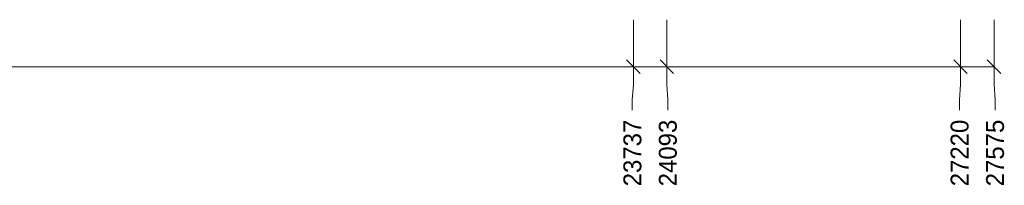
# Model space of a CAD drawing. Header units: millimetres. Extents: x -925 to 33700, y -14775 to 19578.
# Tile 155 of 163: x 18635 to 29113, y -2038 to -275. Entities that reach past the tile are written whole.
import ezdxf

# ---------------------------------------------------------------- set-up
doc = ezdxf.new("R2010")
doc.units = ezdxf.units.MM
doc.layers.add('LINE-INK', color=7, linetype='Continuous')
doc.layers.add('TEXT-INK', color=7, linetype='Continuous')

msp = doc.modelspace()

# ---------------------------------------------------------------- linework, layer by layer
at = {"layer": 'LINE-INK', "lineweight": 5}
for p, q in [((25165, -275), (25165, -963)), ((25521, -275), (25521, -963)), ((28648, -275), (28648, -963)), ((29003, -275), (29003, -963)), ((25094, -704), (25236, -846)), ((25450, -704), (25592, -846)), ((28577, -704), (28719, -846)), ((28932, -704), (29074, -846)), ((1428, -775), (29003, -775)), ((25165, -963), (25154, -1128)), ((25521, -963), (25532, -1128)), ((28648, -963), (28637, -1128)), ((29003, -963), (29014, -1128)), ((25154, -1128), (25154, -1238)), ((25532, -1128), (25532, -1238)), ((28637, -1128), (28637, -1238)), ((29014, -1128), (29014, -1238))]:
    msp.add_line(p, q, dxfattribs=at)

# ---------------------------------------------------------------- texts
at = {"layer": 'TEXT-INK'}
for s, p in [('23737', (25250, -2048)), ('24093', (25627, -2048)), ('27220', (28732, -2048)), ('27575', (29109, -2048))]:
    msp.add_text(s, height=190.5, rotation=90, dxfattribs=at).set_placement(p)

doc.saveas('drawing.dxf')
